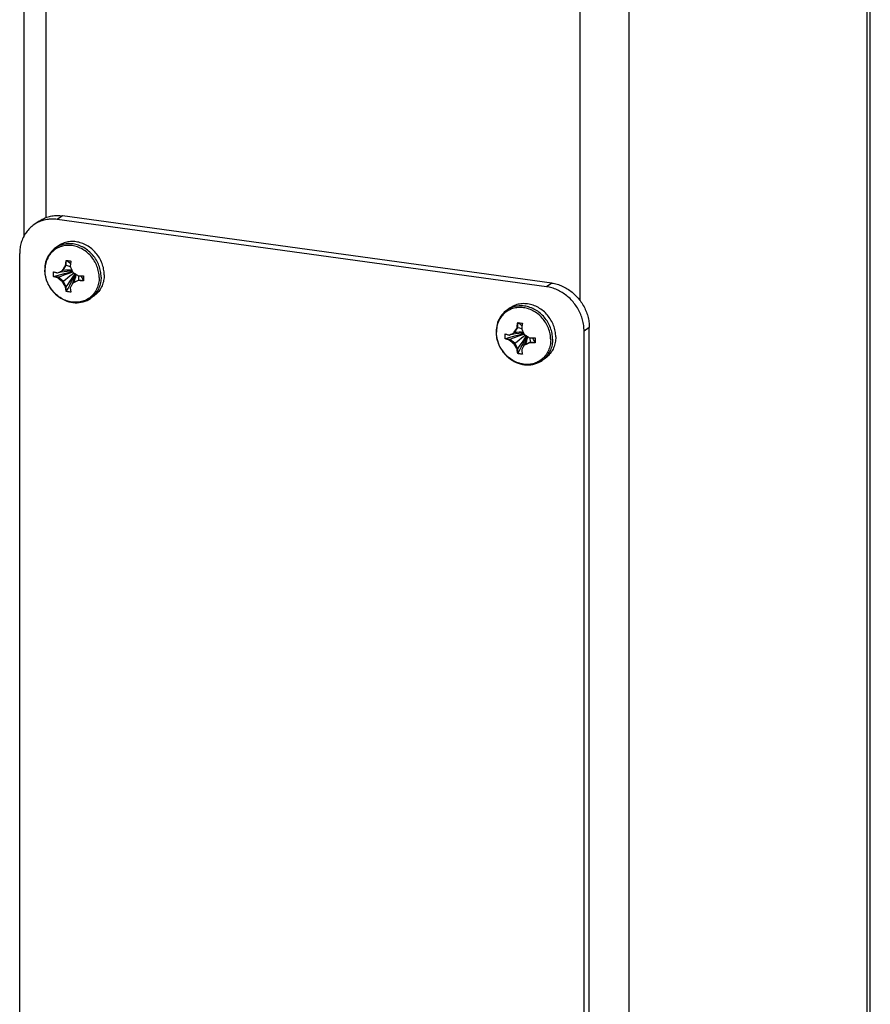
# Model space of a CAD drawing. Header units: inches. Extents: x 0 to 73.9, y 0 to 47.8.
# Tile 5 of 7: x 55.5 to 60.7, y 6 to 12. Entities that reach past the tile are written whole.
import ezdxf

# ---------------------------------------------------------------- set-up
doc = ezdxf.new("R2010")
doc.units = ezdxf.units.IN
doc.header["$LTSCALE"] = 4.065217
doc.header["$MEASUREMENT"] = 0
doc.layers.get('0').update_dxf_attribs({"linetype": 'CONTINUOUS'})

msp = doc.modelspace()

# ---------------------------------------------------------------- linework, layer by layer
at = {"color": 7, "linetype": 'Continuous'}
for p, q in [((60.6755, 3.0788), (60.6755, 35.4632)), ((60.6949, 3.1071), (60.6949, 35.4767)), ((55.5579, 10.6441), (55.5579, 35.2592)), ((55.6914, 10.7551), (55.6914, 35.2408)), ((58.9345, 10.2498), (58.9345, 34.7946)), ((59.2316, 2.0766), (59.2316, 34.7537)), ((55.7918, 10.7655), (55.7601, 10.7435)), ((58.7609, 10.357), (55.7918, 10.7655)), ((55.6493, 10.7332), (55.6176, 10.7111)), ((55.768, 10.5838), (55.749, 10.5707)), ((55.7963, 10.4362), (55.814, 10.4657)), ((55.8048, 10.455), (55.81, 10.4629)), ((55.814, 10.4657), (55.81, 10.4629)), ((55.814, 10.494), (55.8142, 10.4951)), ((55.814, 10.4657), (55.814, 10.494)), ((55.8425, 10.4912), (55.8424, 10.4901)), ((55.7377, 10.4259), (55.7384, 10.4257)), ((55.7615, 10.4191), (55.7724, 10.4239)), ((55.7724, 10.4239), (55.7796, 10.4271)), ((55.7796, 10.4271), (55.7902, 10.432)), ((55.7902, 10.432), (55.7949, 10.4395)), ((55.7963, 10.4362), (55.7902, 10.432)), ((55.7949, 10.4395), (55.7998, 10.4472)), ((55.7998, 10.4472), (55.8048, 10.455)), ((55.8359, 10.4588), (55.8389, 10.4574)), ((55.7384, 10.3962), (55.7377, 10.3965)), ((55.7656, 10.3925), (55.7384, 10.3962)), ((55.7656, 10.3925), (55.7615, 10.3896)), ((55.7963, 10.3698), (55.7656, 10.3925)), ((55.7963, 10.3698), (55.7902, 10.3656)), ((55.814, 10.3354), (55.7963, 10.3698)), ((55.8655, 10.3623), (55.854, 10.3568)), ((55.8601, 10.361), (55.854, 10.3568)), ((55.8908, 10.3752), (55.8601, 10.361)), ((55.8779, 10.3681), (55.8655, 10.3623)), ((55.8867, 10.3724), (55.8779, 10.3681)), ((55.8908, 10.3752), (55.8867, 10.3724)), ((55.918, 10.3715), (55.8908, 10.3752)), ((55.918, 10.401), (55.919, 10.4009)), ((55.919, 10.3715), (55.918, 10.3715)), ((55.919, 10.4009), (55.9191, 10.391)), ((55.9191, 10.3812), (55.919, 10.3715)), ((55.9191, 10.391), (55.9191, 10.3812)), ((58.7609, 10.357), (58.7291, 10.335)), ((55.814, 10.3354), (55.81, 10.3326)), ((55.814, 10.3071), (55.814, 10.3354)), ((55.8142, 10.3062), (55.814, 10.3071)), ((55.8424, 10.3032), (55.8425, 10.3024)), ((55.9806, 10.2774), (55.9617, 10.2642)), ((58.5086, 10.2067), (58.4897, 10.1936)), ((58.5547, 10.117), (58.5549, 10.118)), ((58.5547, 10.0886), (58.5547, 10.117)), ((58.5831, 10.1141), (58.583, 10.1131)), ((58.4783, 10.0488), (58.479, 10.0486)), ((58.5022, 10.042), (58.5131, 10.0469)), ((58.5131, 10.0469), (58.5202, 10.0501)), ((58.5202, 10.0501), (58.5309, 10.0549)), ((58.537, 10.0591), (58.5309, 10.0549)), ((58.5309, 10.0549), (58.5332, 10.0587)), ((58.5332, 10.0587), (58.538, 10.0663)), ((58.537, 10.0591), (58.5547, 10.0886)), ((58.538, 10.0663), (58.5429, 10.074)), ((58.5547, 10.0886), (58.5506, 10.0858)), ((58.5765, 10.0817), (58.5795, 10.0803)), ((58.9892, 10.0879), (58.9575, 10.0658)), ((58.9892, 3.6682), (58.9892, 10.0879)), ((58.479, 10.0191), (58.4783, 10.0194)), ((58.5063, 10.0154), (58.479, 10.0191)), ((58.5063, 10.0154), (58.5022, 10.0126)), ((58.537, 9.9927), (58.5063, 10.0154)), ((58.537, 9.9927), (58.5309, 9.9885)), ((58.5547, 9.9583), (58.537, 9.9927)), ((58.6062, 9.9852), (58.5946, 9.9797)), ((58.6007, 9.984), (58.5946, 9.9797)), ((58.6314, 9.9982), (58.6007, 9.984)), ((58.6185, 9.9911), (58.6062, 9.9852)), ((58.6273, 9.9953), (58.6185, 9.9911)), ((58.6314, 9.9982), (58.6273, 9.9953)), ((58.6586, 9.9944), (58.6314, 9.9982)), ((58.6586, 10.0239), (58.6597, 10.0239)), ((58.6597, 9.9945), (58.6586, 9.9944)), ((58.6597, 10.0239), (58.6597, 10.014)), ((58.6597, 10.014), (58.6597, 10.0041)), ((58.6597, 10.0041), (58.6597, 9.9945)), ((58.5547, 9.9583), (58.5506, 9.9555)), ((58.5547, 9.93), (58.5547, 9.9583)), ((58.5549, 9.9292), (58.5547, 9.93)), ((58.583, 9.9261), (58.5831, 9.9253)), ((58.7213, 9.9003), (58.7023, 9.8872))]:
    msp.add_line(p, q, dxfattribs=at)
at = {"color": 3, "linetype": 'Continuous'}
for p, q in [((58.7291, 10.335), (55.7601, 10.7435)), ((55.5317, 4.1175), (55.5317, 10.5372)), ((58.9575, 3.6462), (58.9575, 10.0658))]:
    msp.add_line(p, q, dxfattribs=at)
at = {"color": 7, "linetype": 'Continuous'}
for points in [[(55.6493, 10.7332), (55.655, 10.7369), (55.6616, 10.741), (55.6684, 10.7448), (55.6753, 10.7483), (55.6824, 10.7515), (55.6896, 10.7545), (55.697, 10.7571), (55.7044, 10.7595), (55.712, 10.7615), (55.7197, 10.7633), (55.7275, 10.7648), (55.7354, 10.7659), (55.7433, 10.7668), (55.7513, 10.7673), (55.7593, 10.7676), (55.7674, 10.7675), (55.7755, 10.7672), (55.7837, 10.7665), (55.7918, 10.7655)], [(56.0142, 10.3907), (56.0139, 10.3994), (56.0133, 10.4082), (56.0123, 10.4169), (56.0108, 10.4257), (56.0089, 10.4344), (56.0066, 10.4431), (56.0039, 10.4517), (56.0008, 10.4602), (55.9973, 10.4685), (55.9935, 10.4768), (55.9892, 10.4848), (55.9846, 10.4927), (55.9797, 10.5004), (55.9744, 10.5078), (55.9688, 10.5151), (55.9629, 10.522), (55.9567, 10.5287), (55.9503, 10.5351), (55.9436, 10.5411), (55.9366, 10.5469), (55.9294, 10.5523), (55.922, 10.5573), (55.9144, 10.562), (55.9067, 10.5663), (55.8988, 10.5702), (55.8908, 10.5737), (55.8826, 10.5767), (55.8744, 10.5794), (55.8661, 10.5816), (55.8578, 10.5834), (55.8495, 10.5848), (55.8411, 10.5857), (55.8328, 10.5862), (55.8245, 10.5863), (55.8163, 10.5859), (55.8082, 10.585), (55.8002, 10.5837), (55.7923, 10.582), (55.7845, 10.5799), (55.7769, 10.5773), (55.7696, 10.5743), (55.7624, 10.5708), (55.7554, 10.567), (55.7487, 10.5628), (55.7422, 10.5582), (55.736, 10.5532), (55.7301, 10.5479), (55.7245, 10.5422), (55.7192, 10.5362), (55.7143, 10.5299), (55.7097, 10.5233), (55.7055, 10.5164), (55.7016, 10.5092), (55.6981, 10.5018), (55.695, 10.4942), (55.6923, 10.4863), (55.69, 10.4783), (55.6882, 10.4701), (55.6867, 10.4617), (55.6856, 10.4533), (55.685, 10.4447), (55.6848, 10.436)], [(55.7751, 10.5849), (55.7678, 10.5816), (55.7607, 10.578), (55.7539, 10.5739), (55.749, 10.5707)], [(56.0447, 10.4072), (56.0445, 10.4159), (56.0439, 10.4247), (56.0428, 10.4334), (56.0414, 10.4422), (56.0396, 10.451), (56.0373, 10.4597), (56.0347, 10.4683), (56.0317, 10.4768), (56.0283, 10.4852), (56.0246, 10.4935), (56.0204, 10.5017), (56.016, 10.5097), (56.0112, 10.5174), (56.006, 10.525), (56.0005, 10.5323), (55.9948, 10.5394), (55.9887, 10.5463), (55.9824, 10.5528), (55.9758, 10.5591), (55.969, 10.5651), (55.9619, 10.5707), (55.9546, 10.576), (55.9472, 10.5809), (55.9395, 10.5855), (55.9317, 10.5897), (55.9238, 10.5935), (55.9157, 10.597), (55.9075, 10.6), (55.8993, 10.6026), (55.891, 10.6048), (55.8827, 10.6066), (55.8743, 10.608), (55.8659, 10.6089), (55.8576, 10.6094), (55.8493, 10.6095), (55.8411, 10.6091), (55.8329, 10.6084), (55.8248, 10.6071), (55.8169, 10.6055), (55.8091, 10.6034), (55.8015, 10.601), (55.794, 10.5981), (55.7867, 10.5948), (55.7796, 10.5911), (55.7728, 10.587), (55.768, 10.5838)], [(56.0257, 10.394), (56.0255, 10.4027), (56.0249, 10.4115), (56.0239, 10.4203), (56.0225, 10.4291), (56.0206, 10.4378), (56.0184, 10.4465), (56.0158, 10.4551), (56.0128, 10.4637), (56.0094, 10.4721), (56.0056, 10.4804), (56.0015, 10.4885), (55.997, 10.4965), (55.9922, 10.5043), (55.9871, 10.5119), (55.9816, 10.5192), (55.9758, 10.5263), (55.9698, 10.5331), (55.9635, 10.5397), (55.9569, 10.546), (55.95, 10.5519), (55.943, 10.5575), (55.9357, 10.5628), (55.9282, 10.5678), (55.9206, 10.5724), (55.9128, 10.5766), (55.9048, 10.5804), (55.8968, 10.5838), (55.8886, 10.5868), (55.8804, 10.5895), (55.8721, 10.5917), (55.8637, 10.5935), (55.8554, 10.5948), (55.847, 10.5958), (55.8387, 10.5963), (55.8304, 10.5964), (55.8221, 10.596), (55.814, 10.5952), (55.8059, 10.594), (55.798, 10.5924), (55.7902, 10.5903), (55.7825, 10.5878), (55.7751, 10.5849)], [(55.749, 10.5707), (55.7406, 10.5643), (55.7326, 10.5574), (55.7251, 10.5498), (55.7181, 10.5418), (55.7117, 10.5332), (55.7059, 10.5241), (55.7007, 10.5145), (55.6962, 10.5045), (55.6923, 10.4942), (55.689, 10.4835), (55.6865, 10.4725), (55.6847, 10.4613), (55.6836, 10.4499), (55.6833, 10.4384)], [(55.81, 10.4629), (55.8105, 10.4675), (55.811, 10.4724), (55.8117, 10.4775), (55.8124, 10.4828), (55.8132, 10.4883), (55.814, 10.494)], [(55.814, 10.4657), (55.825, 10.4627), (55.8359, 10.4588)], [(55.8142, 10.4951), (55.8235, 10.4939), (55.8282, 10.4932)], [(55.8142, 10.4951), (55.8252, 10.488), (55.836, 10.4797), (55.8403, 10.4758)], [(55.8282, 10.4932), (55.8377, 10.4919), (55.8425, 10.4912)], [(55.8424, 10.4901), (55.8415, 10.4844), (55.8407, 10.4789), (55.84, 10.4736), (55.8394, 10.4685), (55.8388, 10.4636), (55.8383, 10.459)], [(55.6833, 10.4384), (55.6837, 10.425), (55.6852, 10.4116), (55.6876, 10.3981), (55.6909, 10.3848), (55.6952, 10.3717), (55.7003, 10.3588), (55.7064, 10.3463), (55.7132, 10.3341), (55.7209, 10.3224), (55.7293, 10.3113), (55.7384, 10.3007), (55.7482, 10.2908), (55.7585, 10.2817), (55.7694, 10.2732), (55.7808, 10.2656), (55.7926, 10.2589), (55.8047, 10.253), (55.8171, 10.248), (55.8297, 10.244), (55.8424, 10.241), (55.8552, 10.239), (55.868, 10.2379), (55.8807, 10.2378), (55.8933, 10.2387), (55.9056, 10.2406), (55.9177, 10.2435), (55.9293, 10.2473), (55.9406, 10.2521), (55.9514, 10.2577), (55.9617, 10.2642)], [(56.0142, 10.3907), (56.0139, 10.3821), (56.0133, 10.3735), (56.0123, 10.365), (56.0108, 10.3567), (56.0089, 10.3485), (56.0066, 10.3404), (56.0039, 10.3326), (56.0008, 10.3249), (55.9973, 10.3175), (55.9935, 10.3103), (55.9892, 10.3034), (55.9846, 10.2968), (55.9797, 10.2905), (55.9744, 10.2845), (55.9688, 10.2788), (55.9629, 10.2735), (55.9567, 10.2685), (55.9503, 10.2639), (55.9436, 10.2597), (55.9366, 10.2559), (55.9294, 10.2525), (55.922, 10.2495), (55.9144, 10.2469), (55.9067, 10.2447), (55.8988, 10.243), (55.8908, 10.2417), (55.8826, 10.2409), (55.8744, 10.2405), (55.8661, 10.2405), (55.8578, 10.241), (55.8495, 10.2419), (55.8411, 10.2433), (55.8328, 10.2451), (55.8245, 10.2473), (55.8163, 10.25), (55.8082, 10.2531), (55.8002, 10.2566), (55.7923, 10.2605), (55.7845, 10.2647), (55.7769, 10.2694), (55.7696, 10.2745), (55.7624, 10.2799), (55.7554, 10.2856), (55.7487, 10.2917), (55.7422, 10.298), (55.736, 10.3047), (55.7301, 10.3117), (55.7245, 10.3189), (55.7192, 10.3263), (55.7143, 10.334), (55.7097, 10.3419), (55.7055, 10.35), (55.7016, 10.3582), (55.6981, 10.3666), (55.695, 10.3751), (55.6923, 10.3837), (55.69, 10.3923), (55.6882, 10.401), (55.6867, 10.4098), (55.6856, 10.4186), (55.685, 10.4273), (55.6848, 10.436)], [(55.7373, 10.4111), (55.7373, 10.4136), (55.7373, 10.416), (55.7374, 10.4185), (55.7375, 10.421), (55.7376, 10.4234), (55.7377, 10.4259)], [(55.7377, 10.3965), (55.7376, 10.3989), (55.7375, 10.4013), (55.7374, 10.4037), (55.7373, 10.4062), (55.7373, 10.4086), (55.7373, 10.4111)], [(55.7377, 10.3965), (55.7592, 10.403), (55.7815, 10.4094), (55.8046, 10.4157), (55.8284, 10.4218), (55.8519, 10.4275)], [(55.7384, 10.4257), (55.7425, 10.4244), (55.7465, 10.4232), (55.7504, 10.4221), (55.7542, 10.421), (55.7579, 10.42), (55.7615, 10.4191)], [(55.7656, 10.3925), (55.7833, 10.3996), (55.8014, 10.4066), (55.82, 10.4135), (55.839, 10.4203), (55.8531, 10.4251)], [(55.7695, 10.4226), (55.7833, 10.425), (55.8014, 10.4276), (55.82, 10.4297), (55.839, 10.4315), (55.8497, 10.4322)], [(55.7963, 10.4362), (55.8097, 10.4372), (55.8233, 10.4377), (55.8369, 10.4376), (55.8475, 10.437)], [(55.7963, 10.3698), (55.8097, 10.38), (55.8233, 10.3904), (55.8369, 10.401), (55.8507, 10.4117), (55.86, 10.419)], [(55.814, 10.3354), (55.825, 10.3504), (55.8359, 10.3659), (55.8467, 10.382), (55.8574, 10.3986), (55.8671, 10.4143)], [(55.8142, 10.3062), (55.8252, 10.3252), (55.836, 10.3451), (55.8468, 10.3659), (55.8575, 10.3876), (55.8681, 10.4101), (55.8693, 10.4128)], [(55.8383, 10.459), (55.8401, 10.4544), (55.842, 10.4499), (55.8439, 10.4453), (55.8458, 10.4409), (55.8478, 10.4364), (55.8498, 10.432), (55.8519, 10.4276), (55.854, 10.4232)], [(55.8521, 10.3536), (55.8561, 10.3631), (55.8623, 10.3798), (55.8682, 10.3971), (55.8723, 10.4109)], [(55.854, 10.4232), (55.8578, 10.4205), (55.8616, 10.4179), (55.8655, 10.4153), (55.8695, 10.4127), (55.8736, 10.41), (55.8779, 10.4073), (55.8822, 10.4046), (55.8867, 10.4019)], [(55.8601, 10.361), (55.8647, 10.3725), (55.8687, 10.3842), (55.8721, 10.3961), (55.8749, 10.4083), (55.875, 10.4091)], [(56.0447, 10.4072), (56.0445, 10.3985), (56.0439, 10.3899)], [(55.7615, 10.3896), (55.7579, 10.3906), (55.7542, 10.3916), (55.7504, 10.3926), (55.7465, 10.3937), (55.7425, 10.3949), (55.7384, 10.3962)], [(55.7902, 10.3656), (55.7867, 10.3684), (55.7831, 10.3712), (55.7796, 10.3741), (55.776, 10.377), (55.7724, 10.38), (55.7688, 10.3831), (55.7652, 10.3863), (55.7615, 10.3896)], [(55.81, 10.3326), (55.8074, 10.3366), (55.8048, 10.3406), (55.8023, 10.3447), (55.7998, 10.3489), (55.7973, 10.353), (55.7949, 10.3572), (55.7926, 10.3614), (55.7902, 10.3656)], [(55.854, 10.3568), (55.8519, 10.3532), (55.8498, 10.3496), (55.8478, 10.3461), (55.8458, 10.3425), (55.8439, 10.339), (55.842, 10.3355), (55.8401, 10.3321), (55.8383, 10.3287)], [(55.8867, 10.4019), (55.8914, 10.4017), (55.8962, 10.4015), (55.9013, 10.4013), (55.9066, 10.4012), (55.9122, 10.4011), (55.918, 10.401)], [(55.918, 10.3715), (55.9122, 10.3716), (55.9066, 10.3717), (55.9013, 10.3718), (55.8962, 10.372), (55.8914, 10.3722), (55.8867, 10.3724)], [(55.8908, 10.3752), (55.8912, 10.3847), (55.8906, 10.3943), (55.8894, 10.4018)], [(55.919, 10.3715), (55.9155, 10.3815), (55.9107, 10.3916), (55.905, 10.4012)], [(56.0439, 10.3899), (56.0428, 10.3814), (56.0414, 10.373), (56.0396, 10.3648), (56.0373, 10.3567), (56.0347, 10.3488), (56.0317, 10.3411), (56.0283, 10.3336), (56.0246, 10.3263), (56.0204, 10.3193), (56.016, 10.3126), (56.0112, 10.3061), (56.006, 10.3), (56.0005, 10.2941), (55.9948, 10.2886), (55.9887, 10.2834), (55.9824, 10.2786), (55.9806, 10.2774)], [(56.0257, 10.394), (56.0255, 10.3853), (56.0249, 10.3767), (56.0239, 10.3682), (56.0225, 10.3599), (56.0206, 10.3516), (56.0184, 10.3435), (56.0158, 10.3356), (56.0128, 10.3279), (56.0094, 10.3204), (56.0056, 10.3132), (56.0015, 10.3062), (55.997, 10.2994), (55.9922, 10.293), (55.9871, 10.2868), (55.9816, 10.281)], [(58.7609, 10.357), (58.769, 10.3558), (58.7772, 10.3542), (58.7853, 10.3523), (58.7934, 10.3502), (58.8014, 10.3477), (58.8094, 10.3449), (58.8173, 10.3419), (58.8252, 10.3386), (58.833, 10.335), (58.8407, 10.3311), (58.8483, 10.3269), (58.8557, 10.3225), (58.8631, 10.3178), (58.8703, 10.3129), (58.8774, 10.3077), (58.8843, 10.3023), (58.8911, 10.2967), (58.8977, 10.2908), (58.9042, 10.2847), (58.9104, 10.2784), (58.9165, 10.2719), (58.9224, 10.2652), (58.928, 10.2583), (58.9335, 10.2512), (58.9387, 10.244), (58.9437, 10.2366), (58.9485, 10.2291), (58.953, 10.2214), (58.9573, 10.2136), (58.9613, 10.2057), (58.9651, 10.1976), (58.9686, 10.1895), (58.9719, 10.1812), (58.9748, 10.1729), (58.9776, 10.1646), (58.98, 10.1561), (58.9822, 10.1476), (58.984, 10.1391), (58.9856, 10.1306), (58.9869, 10.122), (58.9879, 10.1135), (58.9887, 10.1049), (58.9891, 10.0964), (58.9892, 10.0879)], [(55.814, 10.3071), (55.8132, 10.3116), (55.8124, 10.316), (55.8117, 10.3204), (55.811, 10.3246), (55.8105, 10.3286), (55.81, 10.3326)], [(55.8425, 10.3024), (55.8377, 10.3028), (55.8329, 10.3034), (55.8282, 10.304), (55.8235, 10.3047), (55.8189, 10.3054), (55.8142, 10.3062)], [(55.8383, 10.3287), (55.8388, 10.3247), (55.8394, 10.3207), (55.84, 10.3165), (55.8407, 10.3121), (55.8415, 10.3077), (55.8424, 10.3032)], [(55.9816, 10.281), (55.9758, 10.2755), (55.9698, 10.2703), (55.9635, 10.2655), (55.9617, 10.2642)], [(58.7853, 10.0301), (58.7851, 10.0388), (58.7845, 10.0476), (58.7835, 10.0564), (58.782, 10.0651), (58.7802, 10.0739), (58.778, 10.0826), (58.7754, 10.0912), (58.7723, 10.0998), (58.769, 10.1082), (58.7652, 10.1165), (58.7611, 10.1246), (58.7566, 10.1326), (58.7518, 10.1404), (58.7466, 10.1479), (58.7412, 10.1553), (58.7354, 10.1624), (58.7294, 10.1692), (58.723, 10.1758), (58.7164, 10.182), (58.7096, 10.188), (58.7025, 10.1936), (58.6953, 10.1989), (58.6878, 10.2039), (58.6801, 10.2084), (58.6723, 10.2126), (58.6644, 10.2165), (58.6563, 10.2199), (58.6482, 10.2229), (58.6399, 10.2255), (58.6316, 10.2278), (58.6233, 10.2295), (58.6149, 10.2309), (58.6066, 10.2318), (58.5982, 10.2323), (58.5899, 10.2324), (58.5817, 10.2321), (58.5735, 10.2313), (58.5655, 10.2301), (58.5575, 10.2284), (58.5497, 10.2264), (58.5421, 10.2239), (58.5346, 10.221), (58.5274, 10.2177), (58.5203, 10.214), (58.5134, 10.21), (58.5086, 10.2067)], [(58.4897, 10.1936), (58.4812, 10.1873), (58.4732, 10.1803), (58.4657, 10.1728), (58.4588, 10.1647), (58.4524, 10.1561), (58.4465, 10.147), (58.4413, 10.1374), (58.4368, 10.1275), (58.4329, 10.1171), (58.4297, 10.1064), (58.4272, 10.0955), (58.4254, 10.0843), (58.4243, 10.0729), (58.4239, 10.0613)], [(58.7548, 10.0136), (58.7546, 10.0224), (58.7539, 10.0311), (58.7529, 10.0399), (58.7514, 10.0486), (58.7495, 10.0573), (58.7472, 10.066), (58.7445, 10.0746), (58.7414, 10.0831), (58.738, 10.0915), (58.7341, 10.0997), (58.7299, 10.1078), (58.7253, 10.1156), (58.7203, 10.1233), (58.7151, 10.1308), (58.7095, 10.138), (58.7036, 10.145), (58.6974, 10.1516), (58.6909, 10.158), (58.6842, 10.1641), (58.6772, 10.1698), (58.67, 10.1752), (58.6626, 10.1802), (58.6551, 10.1849), (58.6473, 10.1892), (58.6394, 10.1931), (58.6314, 10.1966), (58.6233, 10.1997), (58.615, 10.2023), (58.6068, 10.2046), (58.5985, 10.2064), (58.5901, 10.2077), (58.5818, 10.2087), (58.5734, 10.2092), (58.5652, 10.2092), (58.557, 10.2088), (58.5488, 10.208), (58.5408, 10.2067), (58.5329, 10.2049), (58.5252, 10.2028), (58.5176, 10.2002), (58.5102, 10.1972), (58.503, 10.1938), (58.496, 10.19), (58.4893, 10.1857), (58.4828, 10.1811), (58.4766, 10.1762), (58.4707, 10.1708), (58.4652, 10.1652), (58.4599, 10.1592), (58.4549, 10.1528), (58.4503, 10.1462), (58.4461, 10.1393), (58.4423, 10.1321), (58.4388, 10.1247), (58.4357, 10.1171), (58.433, 10.1092), (58.4307, 10.1012), (58.4288, 10.093), (58.4273, 10.0847), (58.4263, 10.0762), (58.4256, 10.0676), (58.4254, 10.059)], [(58.5157, 10.2079), (58.5084, 10.2046), (58.5014, 10.2009), (58.4945, 10.1968), (58.4897, 10.1936)], [(58.7664, 10.017), (58.7662, 10.0257), (58.7656, 10.0345), (58.7645, 10.0432), (58.7631, 10.052), (58.7613, 10.0608), (58.759, 10.0694), (58.7564, 10.0781), (58.7534, 10.0866), (58.75, 10.095), (58.7463, 10.1033), (58.7421, 10.1115), (58.7377, 10.1194), (58.7329, 10.1272), (58.7277, 10.1348), (58.7222, 10.1421), (58.7165, 10.1492), (58.7104, 10.1561), (58.7041, 10.1626), (58.6975, 10.1689), (58.6907, 10.1748), (58.6836, 10.1805), (58.6763, 10.1858), (58.6689, 10.1907), (58.6612, 10.1953), (58.6534, 10.1995), (58.6455, 10.2033), (58.6374, 10.2068), (58.6292, 10.2098), (58.621, 10.2124), (58.6127, 10.2146), (58.6044, 10.2164), (58.596, 10.2178), (58.5876, 10.2187), (58.5793, 10.2192), (58.571, 10.2193), (58.5628, 10.2189), (58.5546, 10.2181), (58.5466, 10.2169), (58.5386, 10.2153), (58.5308, 10.2132), (58.5232, 10.2108), (58.5157, 10.2079)], [(58.5506, 10.0858), (58.5511, 10.0904), (58.5517, 10.0953), (58.5523, 10.1004), (58.553, 10.1057), (58.5538, 10.1112), (58.5547, 10.117)], [(58.5549, 10.118), (58.5641, 10.1168), (58.5688, 10.1162)], [(58.5549, 10.118), (58.5658, 10.1109), (58.5766, 10.1026), (58.5809, 10.0988)], [(58.5688, 10.1162), (58.5783, 10.1148), (58.5831, 10.1141)], [(58.583, 10.1131), (58.5821, 10.1073), (58.5813, 10.1018), (58.5806, 10.0965), (58.58, 10.0914), (58.5794, 10.0865), (58.5789, 10.0819)], [(58.4239, 10.0613), (58.4244, 10.0479), (58.4258, 10.0345), (58.4282, 10.0211), (58.4316, 10.0078), (58.4358, 9.9946), (58.441, 9.9817), (58.447, 9.9692), (58.4539, 9.957), (58.4615, 9.9454), (58.4699, 9.9342), (58.4791, 9.9237), (58.4888, 9.9138), (58.4992, 9.9046), (58.5101, 9.8962), (58.5214, 9.8886), (58.5332, 9.8818), (58.5453, 9.8759), (58.5578, 9.871), (58.5703, 9.867), (58.5831, 9.8639), (58.5959, 9.8619), (58.6087, 9.8608), (58.6214, 9.8608), (58.6339, 9.8617), (58.6462, 9.8636), (58.6583, 9.8664), (58.67, 9.8703), (58.6813, 9.875), (58.6921, 9.8807), (58.7023, 9.8872)], [(58.7548, 10.0136), (58.7546, 10.005), (58.7539, 9.9964), (58.7529, 9.9879), (58.7514, 9.9796), (58.7495, 9.9714), (58.7472, 9.9634), (58.7445, 9.9555), (58.7414, 9.9479), (58.738, 9.9405), (58.7341, 9.9333), (58.7299, 9.9264), (58.7253, 9.9198), (58.7203, 9.9134), (58.7151, 9.9074), (58.7095, 9.9018), (58.7036, 9.8964), (58.6974, 9.8915), (58.6909, 9.8869), (58.6842, 9.8826), (58.6772, 9.8788), (58.67, 9.8754), (58.6626, 9.8724), (58.6551, 9.8698), (58.6473, 9.8677), (58.6394, 9.8659), (58.6314, 9.8646), (58.6233, 9.8638), (58.615, 9.8634), (58.6068, 9.8634), (58.5985, 9.8639), (58.5901, 9.8649), (58.5818, 9.8662), (58.5734, 9.868), (58.5652, 9.8703), (58.557, 9.8729), (58.5488, 9.876), (58.5408, 9.8795), (58.5329, 9.8834), (58.5252, 9.8877), (58.5176, 9.8924), (58.5102, 9.8974), (58.503, 9.9028), (58.496, 9.9085), (58.4893, 9.9146), (58.4828, 9.921), (58.4766, 9.9276), (58.4707, 9.9346), (58.4652, 9.9418), (58.4599, 9.9493), (58.4549, 9.957), (58.4503, 9.9648), (58.4461, 9.9729), (58.4423, 9.9811), (58.4388, 9.9895), (58.4357, 9.998), (58.433, 10.0066), (58.4307, 10.0153), (58.4288, 10.024), (58.4273, 10.0327), (58.4263, 10.0415), (58.4256, 10.0502), (58.4254, 10.059)], [(58.4779, 10.034), (58.4779, 10.0365), (58.478, 10.039), (58.478, 10.0414), (58.4781, 10.0439), (58.4782, 10.0464), (58.4783, 10.0488)], [(58.4783, 10.0194), (58.4998, 10.026), (58.5221, 10.0324), (58.5452, 10.0386), (58.5691, 10.0447), (58.5926, 10.0504)], [(58.479, 10.0486), (58.4831, 10.0474), (58.4871, 10.0462), (58.491, 10.045), (58.4948, 10.044), (58.4985, 10.043), (58.5022, 10.042)], [(58.5063, 10.0154), (58.5239, 10.0225), (58.542, 10.0295), (58.5606, 10.0364), (58.5797, 10.0432), (58.5937, 10.048)], [(58.5101, 10.0456), (58.5239, 10.0479), (58.542, 10.0505), (58.5606, 10.0527), (58.5797, 10.0544), (58.5904, 10.0551)], [(58.537, 10.0591), (58.5504, 10.0602), (58.5639, 10.0607), (58.5775, 10.0605), (58.5882, 10.06)], [(58.5429, 10.074), (58.548, 10.0818), (58.5506, 10.0858)], [(58.5547, 10.0886), (58.5656, 10.0856), (58.5765, 10.0817)], [(58.5789, 10.0819), (58.5807, 10.0773), (58.5826, 10.0728), (58.5845, 10.0683), (58.5865, 10.0638), (58.5885, 10.0593), (58.5905, 10.0549), (58.5925, 10.0505), (58.5946, 10.0461)], [(58.5946, 10.0461), (58.5984, 10.0435), (58.6023, 10.0408), (58.6062, 10.0382), (58.6102, 10.0356), (58.6143, 10.0329), (58.6185, 10.0303), (58.6228, 10.0276), (58.6273, 10.0248)], [(58.4783, 10.0194), (58.4782, 10.0218), (58.4781, 10.0242), (58.478, 10.0267), (58.478, 10.0291), (58.4779, 10.0316), (58.4779, 10.034)], [(58.5022, 10.0126), (58.4985, 10.0135), (58.4948, 10.0145), (58.491, 10.0155), (58.4871, 10.0167), (58.4831, 10.0179), (58.479, 10.0191)], [(58.5309, 9.9885), (58.5273, 9.9913), (58.5238, 9.9941), (58.5202, 9.997), (58.5167, 10), (58.5131, 10.003), (58.5095, 10.0061), (58.5058, 10.0093), (58.5022, 10.0126)], [(58.5506, 9.9555), (58.548, 9.9595), (58.5454, 9.9636), (58.5429, 9.9677), (58.5404, 9.9718), (58.538, 9.9759), (58.5356, 9.9801), (58.5332, 9.9843), (58.5309, 9.9885)], [(58.537, 9.9927), (58.5504, 10.003), (58.5639, 10.0133), (58.5775, 10.0239), (58.5913, 10.0346), (58.6007, 10.0419)], [(58.5547, 9.9583), (58.5656, 9.9733), (58.5765, 9.9888), (58.5873, 10.0049), (58.5981, 10.0216), (58.6077, 10.0372)], [(58.5549, 9.9292), (58.5658, 9.9482), (58.5766, 9.9681), (58.5874, 9.9888), (58.5981, 10.0105), (58.6087, 10.0331), (58.6099, 10.0357)], [(58.5928, 9.9765), (58.5967, 9.9861), (58.603, 10.0028), (58.6088, 10.0201), (58.613, 10.0338)], [(58.6007, 9.984), (58.6053, 9.9954), (58.6093, 10.0071), (58.6127, 10.0191), (58.6155, 10.0313), (58.6157, 10.0321)], [(58.6273, 10.0248), (58.632, 10.0246), (58.6369, 10.0244), (58.642, 10.0243), (58.6473, 10.0241), (58.6528, 10.024), (58.6586, 10.0239)], [(58.6586, 9.9944), (58.6528, 9.9945), (58.6473, 9.9946), (58.642, 9.9948), (58.6369, 9.9949), (58.632, 9.9951), (58.6273, 9.9953)], [(58.6314, 9.9982), (58.6318, 10.0077), (58.6312, 10.0172), (58.63, 10.0247)], [(58.6597, 9.9945), (58.6561, 10.0044), (58.6513, 10.0146), (58.6456, 10.0242)], [(58.7853, 10.0301), (58.7851, 10.0214), (58.7845, 10.0128), (58.7835, 10.0043), (58.782, 9.9959), (58.7802, 9.9877), (58.778, 9.9796), (58.7754, 9.9717), (58.7723, 9.964), (58.769, 9.9565), (58.7652, 9.9492), (58.7611, 9.9422), (58.7566, 9.9355), (58.7518, 9.929), (58.7466, 9.9229), (58.7412, 9.917), (58.7354, 9.9115), (58.7294, 9.9064), (58.723, 9.9016), (58.7213, 9.9003)], [(58.7664, 10.017), (58.7662, 10.0083), (58.7656, 9.9997), (58.7645, 9.9912), (58.7631, 9.9828), (58.7613, 9.9746), (58.759, 9.9665), (58.7564, 9.9586), (58.7534, 9.9509), (58.75, 9.9434), (58.7463, 9.9361), (58.7421, 9.9291), (58.7377, 9.9224), (58.7329, 9.9159), (58.7277, 9.9097), (58.7222, 9.9039)], [(58.5547, 9.93), (58.5538, 9.9345), (58.553, 9.939), (58.5523, 9.9433), (58.5517, 9.9475), (58.5511, 9.9516), (58.5506, 9.9555)], [(58.5831, 9.9253), (58.5783, 9.9258), (58.5736, 9.9263), (58.5688, 9.9269), (58.5641, 9.9276), (58.5595, 9.9283), (58.5549, 9.9292)], [(58.5946, 9.9797), (58.5925, 9.9761), (58.5905, 9.9726), (58.5885, 9.969), (58.5865, 9.9655), (58.5845, 9.962), (58.5826, 9.9585), (58.5807, 9.955), (58.5789, 9.9516)], [(58.5789, 9.9516), (58.5794, 9.9477), (58.58, 9.9436), (58.5806, 9.9394), (58.5813, 9.9351), (58.5821, 9.9307), (58.583, 9.9261)], [(58.7222, 9.9039), (58.7165, 9.8984), (58.7104, 9.8932), (58.7041, 9.8884), (58.7023, 9.8872)]]:
    msp.add_lwpolyline(points, dxfattribs=at)
at = {"color": 3, "linetype": 'Continuous'}
for points in [[(55.6176, 10.7111), (55.6168, 10.7106), (55.6106, 10.706), (55.6045, 10.7012), (55.5986, 10.6961), (55.593, 10.6908), (55.5875, 10.6852), (55.5823, 10.6794), (55.5773, 10.6734), (55.5725, 10.6672), (55.568, 10.6607), (55.5637, 10.6541), (55.5597, 10.6473), (55.5559, 10.6403), (55.5524, 10.6331), (55.5491, 10.6258), (55.5461, 10.6183), (55.5434, 10.6107), (55.541, 10.6029), (55.5388, 10.595), (55.5369, 10.587), (55.5354, 10.5789), (55.5341, 10.5707), (55.533, 10.5624), (55.5323, 10.5541), (55.5319, 10.5456), (55.5317, 10.5372)], [(55.7601, 10.7435), (55.752, 10.7445), (55.7438, 10.7452), (55.7357, 10.7455), (55.7276, 10.7456), (55.7196, 10.7453), (55.7116, 10.7448), (55.7036, 10.7439), (55.6958, 10.7427), (55.688, 10.7413), (55.6803, 10.7395), (55.6727, 10.7374), (55.6652, 10.7351), (55.6579, 10.7324), (55.6507, 10.7295), (55.6436, 10.7263), (55.6366, 10.7228), (55.6299, 10.719), (55.6232, 10.7149), (55.6176, 10.7111)], [(58.9575, 10.0658), (58.9574, 10.0744), (58.9569, 10.0829), (58.9562, 10.0914), (58.9552, 10.1), (58.9539, 10.1086), (58.9523, 10.1171), (58.9504, 10.1256), (58.9483, 10.1341), (58.9458, 10.1425), (58.9431, 10.1509), (58.9401, 10.1592), (58.9369, 10.1675), (58.9334, 10.1756), (58.9296, 10.1836), (58.9256, 10.1916), (58.9213, 10.1994), (58.9167, 10.2071), (58.912, 10.2146), (58.907, 10.222), (58.9017, 10.2292), (58.8963, 10.2363), (58.8906, 10.2432), (58.8848, 10.2499), (58.8787, 10.2564), (58.8724, 10.2627), (58.866, 10.2688), (58.8594, 10.2746), (58.8526, 10.2803), (58.8457, 10.2857), (58.8386, 10.2909), (58.8314, 10.2958), (58.824, 10.3005), (58.8165, 10.3049), (58.8089, 10.3091), (58.8013, 10.3129), (58.7935, 10.3165), (58.7856, 10.3199), (58.7777, 10.3229), (58.7697, 10.3257), (58.7616, 10.3281), (58.7535, 10.3303), (58.7454, 10.3322), (58.7373, 10.3338), (58.7291, 10.335)]]:
    msp.add_lwpolyline(points, dxfattribs=at)

doc.saveas('drawing.dxf')
